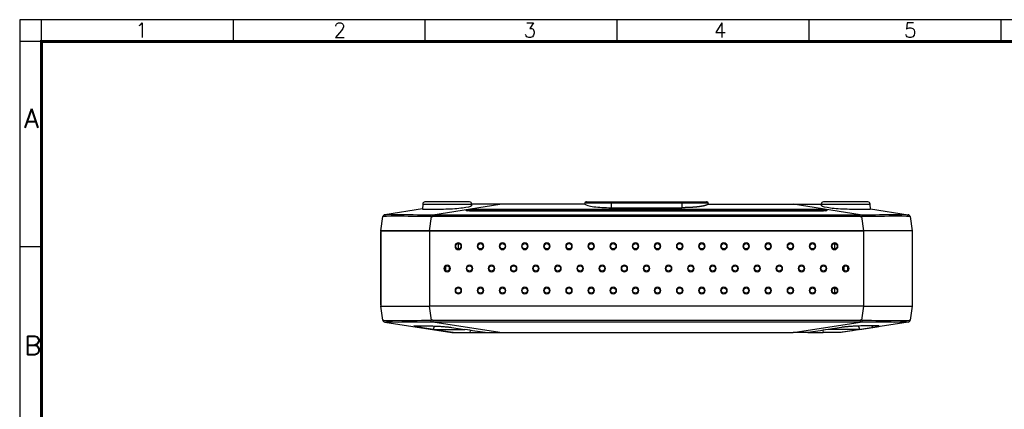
# Model space of a CAD drawing. Header units: millimetres. Extents: x 6160 to 6603, y -57 to 282.
# Tile 6 of 12: x 6160 to 6382, y 194 to 282. Entities that reach past the tile are written whole.
import ezdxf

# ---------------------------------------------------------------- set-up
doc = ezdxf.new("R2010")
doc.units = ezdxf.units.MM
doc.header["$LTSCALE"] = 0.5
doc.layers.add('112', color=7, linetype='Continuous', true_color=0xffffff)
doc.layers.add('A1_KUANG', color=7, linetype='Continuous')
doc.layers.add('A4_KUANG', color=7, linetype='Continuous')
doc.styles.get("Standard").update_dxf_attribs({"font": 'txt', "bigfont": 'gbcbig.shx'})

# ---------------------------------------------------------------- blocks, each defined once
blk = doc.blocks.new('A$C3291225B')
at = {"layer": 'A4_KUANG'}
for p, q in [((2.87, 194.15), (2.87, 197.01)), ((28.09, 194.15), (28.09, 197.01)), ((53.32, 194.15), (53.32, 197.01)), ((78.54, 194.15), (78.54, 197.01)), ((103.77, 194.15), (103.77, 197.01)), ((129, 194.15), (129, 197.01)), ((2.87, 194.15), (0, 194.15)), ((2.87, 194.15), (2.87, 0)), ((258, 194.15), (2.87, 194.15)), ((2.87, 167.16), (0, 167.16))]:
    blk.add_line(p, q, dxfattribs=at)
at = {"layer": 'A4_KUANG', "color": 8}
blk.add_lwpolyline([(258, 0), (258, 197.01), (0, 197.01), (0, 0)], close=True, dxfattribs=at)
at = {"layer": 'A4_KUANG', "const_width": 0.4}
blk.add_lwpolyline([(2.87, 2.87), (2.87, 194.15), (255.13, 194.15), (255.14, 2.87), (2.87, 2.87)], dxfattribs=at)
at = {"layer": 'A4_KUANG'}
for s, height, p in [('1', 1.91, (15.22, 194.69)), ('2', 1.91, (41.25, 194.69)), ('3', 1.91, (66.25, 194.69)), ('4', 1.91, (91.25, 194.69)), ('5', 1.91, (116.25, 194.69)), ('A', 2.48, (0.59, 182.82)), ('B', 2.48, (0.59, 152.97))]:
    blk.add_text(s, height=height, dxfattribs=at).set_placement(p)

msp = doc.modelspace()

# ---------------------------------------------------------------- linework, layer by layer
at = {"layer": '112', "color": 7}
for p, q in [((6261.548, 240.419), (6251.48, 240.419)), ((6287.931, 240.419), (6287.854, 240.419)), ((6293.514, 240.419), (6293.514, 240.171)), ((6293.514, 240.419), (6309.514, 240.419)), ((6309.514, 240.419), (6309.514, 240.171)), ((6315.174, 240.419), (6315.097, 240.419)), ((6351.548, 240.419), (6341.48, 240.419)), ((6250.906, 238.878), (6242.38, 237.538)), ((6250.981, 239.954), (6250.9, 238.787)), ((6250.981, 239.954), (6262.046, 239.954)), ((6253.255, 237.538), (6268.398, 239.919)), ((6260.779, 238.531), (6260.772, 238.617)), ((6262, 238.815), (6262, 238.545)), ((6262, 238.815), (6341.028, 238.815)), ((6262, 238.545), (6262.018, 238.338)), ((6341.028, 238.545), (6262, 238.545)), ((6262.041, 238.342), (6262.041, 238.338)), ((6340.986, 238.342), (6262.041, 238.342)), ((6340.986, 238.338), (6262.041, 238.338)), ((6262.067, 239.657), (6262.046, 239.954)), ((6268.398, 239.919), (6262.049, 239.919)), ((6287.596, 239.919), (6268.398, 239.919)), ((6287.558, 240.171), (6287.514, 239.919)), ((6287.558, 240.171), (6287.64, 240.171)), ((6293.514, 240.171), (6293.514, 239.131)), ((6309.514, 240.171), (6293.514, 240.171)), ((6293.514, 239.131), (6309.514, 239.131)), ((6309.514, 240.171), (6309.514, 239.131)), ((6315.469, 240.171), (6315.388, 240.171)), ((6315.431, 239.919), (6334.63, 239.919)), ((6315.514, 239.919), (6315.469, 240.171)), ((6334.63, 239.919), (6340.979, 239.919)), ((6349.773, 237.538), (6334.63, 239.919)), ((6340.981, 239.954), (6340.96, 239.656)), ((6340.981, 239.954), (6352.046, 239.954)), ((6340.986, 238.342), (6340.986, 238.338)), ((6341.028, 238.815), (6341.028, 238.545)), ((6342.256, 238.617), (6342.248, 238.531)), ((6352.129, 238.777), (6352.046, 239.954)), ((6352.122, 238.878), (6360.647, 237.538)), ((6241.514, 233.919), (6241.963, 237.113)), ((6252.856, 237.113), (6252.407, 233.919)), ((6253.255, 237.113), (6253.255, 237.538)), ((6253.255, 237.538), (6349.773, 237.538)), ((6349.773, 237.113), (6253.255, 237.113)), ((6349.773, 237.113), (6349.773, 237.538)), ((6350.621, 233.919), (6350.172, 237.113)), ((6361.065, 237.113), (6361.514, 233.919)), ((6252.407, 233.919), (6241.514, 233.919)), ((6241.517, 233.743), (6241.514, 233.742)), ((6241.514, 217.095), (6241.514, 233.742)), ((6241.517, 233.919), (6241.517, 216.919)), ((6241.517, 233.919), (6252.517, 233.919)), ((6242.514, 233.919), (6242.514, 233.919)), ((6252.407, 233.919), (6350.621, 233.919)), ((6252.517, 233.919), (6252.517, 216.919)), ((6350.514, 233.919), (6252.517, 233.919)), ((6252.517, 233.919), (6252.517, 233.919)), ((6300.265, 233.919), (6300.265, 233.919)), ((6302.765, 233.919), (6302.765, 233.919)), ((6350.514, 233.919), (6350.514, 216.919)), ((6361.514, 233.919), (6350.514, 233.919)), ((6350.514, 233.919), (6350.514, 233.919)), ((6361.514, 233.919), (6350.621, 233.919)), ((6360.514, 233.919), (6360.514, 233.919)), ((6361.514, 233.919), (6361.514, 216.919)), ((6256.11, 225.85), (6256.103, 224.995)), ((6256.923, 225.85), (6256.93, 224.995)), ((6346.108, 225.85), (6346.1, 224.995)), ((6346.92, 225.85), (6346.928, 224.995)), ((6241.517, 217.095), (6241.514, 217.095)), ((6241.517, 216.919), (6252.409, 216.919)), ((6241.966, 213.726), (6241.517, 216.919)), ((6252.409, 216.919), (6252.858, 213.726)), ((6350.621, 216.919), (6252.409, 216.919)), ((6350.514, 216.919), (6252.517, 216.919)), ((6350.172, 213.726), (6350.621, 216.919)), ((6350.621, 216.919), (6361.514, 216.919)), ((6361.514, 216.919), (6361.065, 213.726)), ((6253.258, 213.725), (6349.773, 213.725)), ((6253.258, 213.725), (6253.258, 213.301)), ((6349.773, 213.725), (6349.773, 213.301)), ((6242.383, 213.301), (6257.526, 210.919)), ((6253.41, 211.619), (6250.395, 212.093)), ((6268.4, 210.919), (6253.258, 213.301)), ((6349.773, 213.301), (6253.258, 213.301)), ((6253.41, 211.619), (6260.481, 211.619)), ((6257.466, 212.093), (6260.481, 211.619)), ((6261.686, 211.436), (6261.621, 210.919)), ((6334.63, 210.919), (6349.773, 213.301)), ((6341.345, 211.436), (6341.409, 210.919)), ((6345.564, 212.093), (6342.549, 211.619)), ((6349.62, 211.619), (6342.549, 211.619)), ((6360.647, 213.301), (6345.505, 210.919)), ((6349.62, 211.619), (6352.635, 212.093)), ((6257.526, 210.919), (6257.831, 210.919)), ((6257.831, 210.919), (6261.621, 210.919)), ((6261.621, 210.919), (6265.077, 210.919)), ((6265.077, 210.919), (6268.4, 210.919)), ((6268.4, 210.919), (6334.63, 210.919)), ((6337.954, 210.919), (6334.63, 210.919)), ((6337.954, 210.919), (6341.409, 210.919)), ((6345.199, 210.919), (6341.409, 210.919)), ((6345.505, 210.919), (6345.199, 210.919))]:
    msp.add_line(p, q, dxfattribs=at)
at = {"layer": '112', "color": 7, "extrusion": (0, 0, -1)}
for centre in [(-6259.016, 230.419), (-6264.016, 230.419), (-6269.016, 230.419), (-6274.016, 230.419), (-6279.016, 230.419), (-6284.016, 230.419), (-6289.016, 230.419), (-6294.016, 230.419), (-6299.015, 230.419), (-6304.015, 230.419), (-6309.015, 230.419), (-6314.015, 230.419), (-6319.015, 230.419), (-6324.015, 230.419), (-6329.015, 230.419), (-6334.015, 230.419), (-6339.014, 230.419), (-6344.014, 230.419), (-6256.516, 225.419), (-6261.516, 225.419), (-6266.516, 225.419), (-6271.516, 225.419), (-6276.516, 225.419), (-6281.516, 225.419), (-6286.516, 225.419), (-6291.516, 225.419), (-6296.515, 225.419), (-6301.515, 225.419), (-6306.515, 225.419), (-6311.515, 225.419), (-6316.515, 225.419), (-6321.515, 225.419), (-6326.515, 225.419), (-6331.515, 225.419), (-6336.514, 225.419), (-6341.514, 225.419), (-6346.514, 225.419), (-6259.016, 220.419), (-6264.016, 220.419), (-6269.016, 220.419), (-6274.016, 220.419), (-6279.016, 220.419), (-6284.016, 220.419), (-6289.016, 220.419), (-6294.016, 220.419), (-6299.015, 220.419), (-6304.015, 220.419), (-6309.015, 220.419), (-6314.015, 220.419), (-6319.015, 220.419), (-6324.015, 220.419), (-6329.015, 220.419), (-6334.015, 220.419), (-6339.014, 220.419), (-6344.014, 220.419)]:
    msp.add_circle(centre, 0.75, dxfattribs=at)
at = {"layer": '112', "color": 7}
for centre in [(6259.016, 230.419), (6264.016, 230.419), (6269.016, 230.419), (6274.016, 230.419), (6279.016, 230.419), (6284.016, 230.419), (6289.016, 230.419), (6294.016, 230.419), (6299.015, 230.419), (6304.015, 230.419), (6309.015, 230.419), (6314.015, 230.419), (6319.015, 230.419), (6324.015, 230.419), (6329.015, 230.419), (6334.015, 230.419), (6339.014, 230.419), (6344.014, 230.419), (6256.516, 225.419), (6261.516, 225.419), (6266.516, 225.419), (6271.516, 225.419), (6276.516, 225.419), (6281.516, 225.419), (6286.516, 225.419), (6291.516, 225.419), (6296.515, 225.419), (6301.515, 225.419), (6306.515, 225.419), (6311.515, 225.419), (6316.515, 225.419), (6321.515, 225.419), (6326.515, 225.419), (6331.515, 225.419), (6336.514, 225.419), (6341.514, 225.419), (6346.514, 225.419), (6259.016, 220.419), (6264.016, 220.419), (6269.016, 220.419), (6274.016, 220.419), (6279.016, 220.419), (6284.016, 220.419), (6289.016, 220.419), (6294.016, 220.419), (6299.015, 220.419), (6304.015, 220.419), (6309.015, 220.419), (6314.015, 220.419), (6319.015, 220.419), (6324.015, 220.419), (6329.015, 220.419), (6334.015, 220.419), (6339.014, 220.419), (6344.014, 220.419)]:
    msp.add_circle(centre, 0.593, dxfattribs=at)
for centre, radius, start, end in [((6251.48, 239.919), 0.5, 90, 176), ((6261.548, 239.919), 0.5, 4, 90), ((6287.854, 240.119), 0.3, 90, 170), ((6315.174, 240.119), 0.3, 10, 90), ((6341.48, 239.919), 0.5, 90, 176), ((6351.548, 239.919), 0.5, 4, 90), ((6242.458, 237.044), 0.5, 98.93731, 172), ((6360.57, 237.044), 0.5, 8, 81.06269)]:
    msp.add_arc(centre, radius, start, end, dxfattribs=at)
at = {"layer": '112', "color": 7, "extrusion": (0, 0, -1)}
for centre, start, end in [((-6242.461, 213.795), 278.93731, 352), ((-6360.57, 213.795), 188, 261.06269)]:
    msp.add_arc(centre, 0.5, start, end, dxfattribs=at)
for centre, major_axis, ratio, start_param, end_param in [((6262.027, 238.615), (1.255, -0.004), 0.1593856, 3.1270831, 4.6902832), ((6262.034, 238.533), (1.255, -0.001), 0.1551275, 1.564673, 3.1278731), ((6262.027, 238.319), (0.956, -0.034), 0.2354319, 3.1124834, 4.6756836), ((6340.994, 238.533), (-1.255, -0.001), 0.1551275, 3.1553122, 4.7185123), ((6341.001, 238.615), (-1.255, -0.004), 0.1593856, 1.5929021, 3.1561022), ((6341.001, 238.319), (-0.956, -0.034), 0.2354319, 1.6075018, 3.1707019), ((6232.344, 165.083), (-10.036, -72.455), 0.0045988, 3.1402021, 3.1442877), ((6232.341, 165.078), (-98.409, -28.367), 0.6775381, 1.9697131, 1.9737985), ((6232.353, 165.192), (-98.065, -28.152), 0.6748864, 1.9688848, 1.9729715), ((6370.685, 165.084), (98.406, -28.363), 0.6775204, 4.3094233, 4.3135089), ((6370.681, 165.168), (98.08, -28.171), 0.6749646, 4.3100547, 4.3141407), ((6370.684, 165.079), (10.037, -72.459), 0.0045987, 3.1388977, 3.1429831), ((6256.516, 272.412), (0, -286.464), 0.0087269, 4.8574228, 4.8616005), ((6346.514, 272.412), (0, -286.464), 0.0087269, 1.4215848, 1.4257625), ((6346.514, 272.412), (0, -286.464), 0.0087269, 1.3861878, 1.3903843), ((6232.35, 285.668), (98.077, -28.17), 0.674963, 1.1684652, 1.1725512), ((6370.677, 285.657), (-98.07, -28.161), 0.6749257, 5.1105577, 5.1146441), ((6232.352, 285.724), (10.032, -72.424), 0.0045997, 6.2804897, 6.2845761), ((6232.349, 285.739), (98.395, -28.35), 0.6774764, 1.167921, 1.172007), ((6523.455, 239.987), (2515.517, -391.014), 0.0274504, 1.6723197, 1.6740872), ((6524.421, 240.094), (2617.924, -392.153), 0.0255296, 1.6661992, 1.6679634), ((6080.435, 239.893), (-2608.679, -390.813), 0.025442, 4.6155536, 4.6173241), ((6079.681, 239.976), (-2515.016, -390.938), 0.0274451, 4.609118, 4.6108859), ((6370.679, 285.731), (-98.39, -28.343), 0.6774481, 5.1111203, 5.1152065), ((6370.681, 285.742), (-10.034, -72.441), 0.0045992, 6.2817947, 6.2858806)]:
    msp.add_ellipse(centre, major_axis=major_axis, ratio=ratio, start_param=start_param, end_param=end_param, dxfattribs=at)
at = {"layer": '112', "color": 7}
for centre, major_axis, ratio, start_param, end_param in [((6260.772, 238.32), (-0.299, -0.026), 0.9877677, 3.1415927, 4.6261847), ((6260.779, 238.235), (-0.299, -0.026), 0.9877677, 3.9059716, 4.6261847), ((6342.256, 238.32), (-0.299, 0.026), 0.9877677, 4.7985933, 6.2831853), ((6342.248, 238.235), (-0.299, 0.026), 0.9877677, 4.7985933, 5.5864709), ((6242.458, 237.043), (-0.495, 0.07), 0.9999954, 5.005128, 6.2831866), ((6252.856, 237.043), (0.002, -0.5), 0.0004225, 1.710422, 2.9884807), ((6350.172, 237.043), (-0.002, -0.5), 0.0004225, 3.2947046, 4.5727633), ((6360.57, 237.043), (0.495, 0.07), 0.9999954, 0, 1.2780573), ((6242.461, 213.795), (0.495, 0.07), 0.9999954, 3.1415914, 4.41965), ((6252.858, 213.795), (-0.002, -0.5), 0.0004225, 0.1531119, 1.4311706), ((6350.172, 213.795), (-0.002, 0.5), 0.0004225, 1.710422, 2.9884807), ((6360.57, 213.795), (0.495, -0.07), 0.9999954, 5.005128, 6.2831866), ((6250.979, 211.619), (0, 1), 0.6634929, 0.5273333, 1.0768075), ((6254.117, 211.619), (0, -1), 0.7071068, 3.7856197, 4.712389), ((6348.913, 211.619), (0, -1), 0.7071068, 1.5707963, 2.4975656), ((6352.051, 211.619), (0, 1), 0.6634929, 5.2063779, 5.755852)]:
    msp.add_ellipse(centre, major_axis=major_axis, ratio=ratio, start_param=start_param, end_param=end_param, dxfattribs=at)
for points, degree, knots in [([(6287.931, 240.419), (6287.896, 240.419), (6287.862, 240.413), (6287.797, 240.389), (6287.767, 240.371), (6287.714, 240.326), (6287.692, 240.3), (6287.658, 240.239), (6287.646, 240.206), (6287.64, 240.171)], 3, [0, 0, 0, 0, 0.25, 0.25, 0.5, 0.5, 0.75, 0.75, 1, 1, 1, 1]), ([(6287.931, 240.419), (6288.185, 240.419), (6288.884, 240.419), (6290.914, 240.419), (6292.196, 240.419), (6293.514, 240.419)], 3, [0, 0, 0, 0, 0.5, 0.5, 1, 1, 1, 1]), ([(6309.514, 240.419), (6310.832, 240.419), (6312.116, 240.419), (6314.146, 240.419), (6314.843, 240.419), (6315.097, 240.419)], 3, [0, 0, 0, 0, 0.5, 0.5, 1, 1, 1, 1]), ([(6315.388, 240.171), (6315.382, 240.206), (6315.37, 240.239), (6315.335, 240.3), (6315.313, 240.326), (6315.26, 240.371), (6315.23, 240.389), (6315.166, 240.413), (6315.131, 240.419), (6315.097, 240.419)], 3, [0, 0, 0, 0, 0.25, 0.25, 0.5, 0.5, 0.75, 0.75, 1, 1, 1, 1]), ([(6262.064, 239.657), (6262.068, 239.618), (6262.043, 239.577), (6261.763, 239.362), (6261.032, 239.173), (6258.925, 238.899), (6257.546, 238.811), (6254.827, 238.718), (6253.514, 238.707), (6251.571, 238.707), (6250.986, 238.718), (6250.902, 238.768), (6250.898, 238.772), (6250.899, 238.776)], 3, [0, 0, 0, 0, 0.0564999, 0.0564999, 0.2877006, 0.2877006, 0.5189013, 0.5189013, 0.750102, 0.750102, 0.9813027, 0.9813027, 1, 1, 1, 1]), ([(6261.283, 238.386), (6261.22, 238.393), (6261.099, 238.409), (6260.997, 238.437), (6260.974, 238.446), (6260.97, 238.448), (6260.966, 238.451)], 3, [0, 0, 0, 0, 0.3342683, 0.749492, 0.9975244, 1, 1, 1, 1]), ([(6287.596, 239.919), (6287.828, 239.701), (6288.565, 239.497), (6290.709, 239.212), (6292.106, 239.131), (6293.514, 239.131)], 3, [0, 0, 0, 0, 0.5, 0.5, 1, 1, 1, 1]), ([(6293.514, 240.171), (6293.492, 240.171), (6293.471, 240.171), (6293.427, 240.171), (6293.363, 240.171), (6293.212, 240.171), (6293.084, 240.171), (6292.828, 240.171), (6292.489, 240.171), (6292.156, 240.171), (6291.824, 240.171), (6291.66, 240.171), (6291.172, 240.171), (6290.86, 240.171), (6290.414, 240.171), (6290.269, 240.171), (6289.986, 240.171), (6289.848, 240.171), (6289.447, 240.171), (6289.204, 240.171), (6288.87, 240.171), (6288.765, 240.171), (6288.564, 240.171), (6288.469, 240.171), (6288.203, 240.171), (6288.051, 240.171), (6287.865, 240.171), (6287.81, 240.171), (6287.714, 240.171), (6287.673, 240.171), (6287.64, 240.171)], 3, [0, 0, 0, 0, 0.0078125, 0.0078125, 0.015625, 0.03125, 0.0625, 0.0625, 0.125, 0.1875, 0.1875, 0.25, 0.25, 0.375, 0.375, 0.4375, 0.4375, 0.5, 0.5, 0.625, 0.625, 0.6875, 0.6875, 0.75, 0.75, 0.875, 0.875, 0.9375, 0.9375, 1, 1, 1, 1]), ([(6315.388, 240.171), (6315.354, 240.171), (6315.313, 240.171), (6315.218, 240.171), (6315.163, 240.171), (6314.978, 240.171), (6314.828, 240.171), (6314.563, 240.171), (6314.468, 240.171), (6314.268, 240.171), (6314.162, 240.171), (6313.829, 240.171), (6313.585, 240.171), (6313.184, 240.171), (6313.046, 240.171), (6312.762, 240.171), (6312.617, 240.171), (6312.171, 240.171), (6311.859, 240.171), (6311.371, 240.171), (6311.206, 240.171), (6310.874, 240.171), (6310.707, 240.171), (6310.202, 240.171), (6309.861, 240.171), (6309.514, 240.171)], 3, [0, 0, 0, 0, 0.0625, 0.0625, 0.125, 0.125, 0.25, 0.25, 0.3125, 0.3125, 0.375, 0.375, 0.5, 0.5, 0.5625, 0.5625, 0.625, 0.625, 0.75, 0.75, 0.8125, 0.8125, 0.875, 0.875, 1, 1, 1, 1]), ([(6315.431, 239.919), (6315.256, 239.754), (6314.729, 239.608), (6314.204, 239.463), (6313.39, 239.355), (6312.579, 239.247), (6311.578, 239.189), (6310.58, 239.131), (6309.514, 239.131)], 2, [0, 0, 0, 0.25, 0.25, 0.5, 0.5, 0.75, 0.75, 1, 1, 1]), ([(6352.128, 238.777), (6352.129, 238.772), (6352.126, 238.768), (6352.042, 238.718), (6351.445, 238.707), (6349.526, 238.707), (6348.195, 238.719), (6345.493, 238.811), (6344.106, 238.898), (6341.998, 239.173), (6341.267, 239.36), (6340.985, 239.577), (6340.959, 239.618), (6340.962, 239.656)], 3, [0, 0, 0, 0, 0.0189296, 0.0189296, 0.2501301, 0.2501301, 0.4813306, 0.4813306, 0.7125311, 0.7125311, 0.9437317, 0.9437317, 1, 1, 1, 1]), ([(6252.856, 237.113), (6249.979, 237.122), (6247.156, 237.194), (6243.146, 237.194), (6241.964, 237.122), (6241.963, 237.113)], 3, [0, 0, 0, 0, 0.5, 0.5, 1, 1, 1, 1]), ([(6242.382, 237.537), (6242.39, 237.53), (6243.533, 237.593), (6247.385, 237.593), (6250.092, 237.53), (6252.854, 237.537)], 3, [0, 0, 0, 0, 0.5, 0.5, 1, 1, 1, 1]), ([(6361.065, 237.113), (6361.064, 237.122), (6359.881, 237.194), (6355.869, 237.194), (6353.048, 237.122), (6350.172, 237.113)], 3, [0, 0, 0, 0, 0.5, 0.5, 1, 1, 1, 1]), ([(6350.173, 237.537), (6352.936, 237.53), (6355.641, 237.593), (6359.494, 237.593), (6360.637, 237.53), (6360.646, 237.537)], 3, [0, 0, 0, 0, 0.5, 0.5, 1, 1, 1, 1]), ([(6241.966, 213.726), (6241.967, 213.716), (6243.15, 213.645), (6247.161, 213.645), (6249.982, 213.716), (6252.858, 213.726)], 3, [0, 0, 0, 0, 0.5, 0.5, 1, 1, 1, 1]), ([(6350.172, 213.726), (6353.049, 213.716), (6355.871, 213.645), (6359.882, 213.645), (6361.064, 213.716), (6361.065, 213.726)], 3, [0, 0, 0, 0, 0.5, 0.5, 1, 1, 1, 1]), ([(6252.857, 213.301), (6250.094, 213.308), (6247.39, 213.245), (6243.537, 213.245), (6242.393, 213.308), (6242.384, 213.301)], 3, [0, 0, 0, 0, 0.5, 0.5, 1, 1, 1, 1]), ([(6250.395, 212.093), (6250.178, 212.128), (6249.743, 212.198), (6249.286, 212.282), (6248.996, 212.349), (6248.899, 212.399), (6248.994, 212.433), (6249.28, 212.455), (6249.745, 212.467), (6250.371, 212.471), (6251.134, 212.467), (6252.005, 212.455), (6252.95, 212.433), (6253.933, 212.399), (6254.916, 212.349), (6255.856, 212.282), (6256.733, 212.198), (6257.221, 212.128), (6257.466, 212.093)], 3, [0, 0, 0, 0, 0.0624416, 0.1250555, 0.1873426, 0.2499953, 0.3123248, 0.3748843, 0.4374188, 0.4997721, 0.5624217, 0.6247113, 0.6873354, 0.7497595, 0.812218, 0.8748285, 0.9371297, 1, 1, 1, 1]), ([(6352.635, 212.093), (6352.755, 212.112), (6352.868, 212.13), (6353.082, 212.165), (6353.182, 212.182), (6353.287, 212.2), (6353.298, 212.202), (6353.321, 212.206), (6353.332, 212.208), (6353.366, 212.214), (6353.388, 212.218), (6353.452, 212.229), (6353.493, 212.237), (6353.609, 212.258), (6353.679, 212.272), (6353.803, 212.297), (6353.857, 212.309), (6353.915, 212.323), (6353.926, 212.325), (6353.942, 212.329), (6353.947, 212.331), (6353.957, 212.333), (6353.962, 212.335), (6353.986, 212.341), (6354.003, 212.346), (6354.047, 212.361), (6354.069, 212.369), (6354.096, 212.385), (6354.102, 212.393), (6354.098, 212.403), (6354.095, 212.406), (6354.091, 212.409), (6354.087, 212.411), (6354.082, 212.413), (6354.078, 212.415), (6354.074, 212.416), (6354.07, 212.418), (6354.049, 212.424), (6354.023, 212.429), (6353.956, 212.438), (6353.915, 212.442), (6353.819, 212.449), (6353.763, 212.452), (6353.636, 212.457), (6353.566, 212.459), (6353.414, 212.463), (6353.331, 212.465), (6353.153, 212.467), (6353.058, 212.468), (6352.931, 212.469), (6352.905, 212.469), (6352.866, 212.469), (6352.853, 212.469), (6352.826, 212.469), (6352.813, 212.469), (6352.745, 212.469), (6352.69, 212.469), (6352.521, 212.469), (6352.404, 212.469), (6352.159, 212.468), (6352.032, 212.467), (6351.834, 212.465), (6351.767, 212.464), (6351.681, 212.464), (6351.664, 212.463), (6351.629, 212.463), (6351.612, 212.463), (6351.559, 212.462), (6351.524, 212.462), (6351.348, 212.459), (6351.205, 212.457), (6350.911, 212.452), (6350.761, 212.449), (6350.532, 212.443), (6350.454, 212.441), (6350.337, 212.438), (6350.298, 212.437), (6350.238, 212.436), (6350.219, 212.435), (6350.179, 212.434), (6350.159, 212.434), (6349.98, 212.429), (6349.82, 212.424), (6349.499, 212.412), (6349.337, 212.406), (6349.012, 212.393), (6348.849, 212.386), (6348.643, 212.375), (6348.602, 212.373), (6348.519, 212.369), (6348.478, 212.367), (6348.355, 212.36), (6348.274, 212.356), (6348.031, 212.341), (6347.871, 212.331), (6347.554, 212.309), (6347.397, 212.297), (6347.164, 212.278), (6347.087, 212.271), (6346.991, 212.263), (6346.972, 212.261), (6346.934, 212.258), (6346.915, 212.256), (6346.858, 212.251), (6346.821, 212.247), (6346.634, 212.229), (6346.49, 212.214), (6346.209, 212.182), (6346.074, 212.166), (6345.812, 212.131), (6345.686, 212.112), (6345.564, 212.093)], 3, [0, 0, 0, 0, 0.03125, 0.03125, 0.0625, 0.0625, 0.0664063, 0.0664063, 0.0703125, 0.0703125, 0.078125, 0.078125, 0.09375, 0.09375, 0.125, 0.125, 0.15625, 0.15625, 0.1640625, 0.1640625, 0.1679687, 0.1679687, 0.171875, 0.171875, 0.1875, 0.1875, 0.21875, 0.21875, 0.25, 0.25, 0.265625, 0.265625, 0.2695312, 0.2695312, 0.2734375, 0.2734375, 0.28125, 0.28125, 0.3125, 0.3125, 0.34375, 0.34375, 0.375, 0.375, 0.40625, 0.40625, 0.4375, 0.4375, 0.46875, 0.46875, 0.4765625, 0.4765625, 0.4804688, 0.4804688, 0.484375, 0.484375, 0.5, 0.5, 0.53125, 0.53125, 0.5625, 0.5625, 0.578125, 0.578125, 0.5820312, 0.5820312, 0.5859375, 0.5859375, 0.59375, 0.59375, 0.625, 0.625, 0.65625, 0.65625, 0.671875, 0.671875, 0.6796875, 0.6796875, 0.6835937, 0.6835937, 0.6875, 0.6875, 0.71875, 0.71875, 0.75, 0.75, 0.78125, 0.78125, 0.7890625, 0.7890625, 0.796875, 0.796875, 0.8125, 0.8125, 0.84375, 0.84375, 0.875, 0.875, 0.890625, 0.890625, 0.8945313, 0.8945313, 0.8984375, 0.8984375, 0.90625, 0.90625, 0.9375, 0.9375, 0.96875, 0.96875, 1, 1, 1, 1]), ([(6360.646, 213.301), (6360.637, 213.308), (6359.495, 213.245), (6355.643, 213.245), (6352.936, 213.308), (6350.174, 213.301)], 3, [0, 0, 0, 0, 0.5, 0.5, 1, 1, 1, 1])]:
    msp.add_open_spline(points, degree=degree, knots=knots, dxfattribs=at)
for points, degree in [([(6287.596, 239.919), (6287.611, 240.003), (6287.625, 240.087), (6287.64, 240.171)], 3), ([(6315.431, 239.919), (6315.417, 240.003), (6315.402, 240.087), (6315.388, 240.171)], 3), ([(6342.058, 238.448), (6342.044, 238.443), (6342.033, 238.439)], 2)]:
    msp.add_open_spline(points, degree=degree, dxfattribs=at)

# ---------------------------------------------------------------- block references
at = {"layer": 'A1_KUANG', "color": 1, "lineweight": 0, "xscale": 1.718413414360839, "yscale": 1.718413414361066, "zscale": 1.718413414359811}
msp.add_blockref('A$C3291225B', (6159.935, -56.971), dxfattribs=at)

doc.saveas('drawing.dxf')
